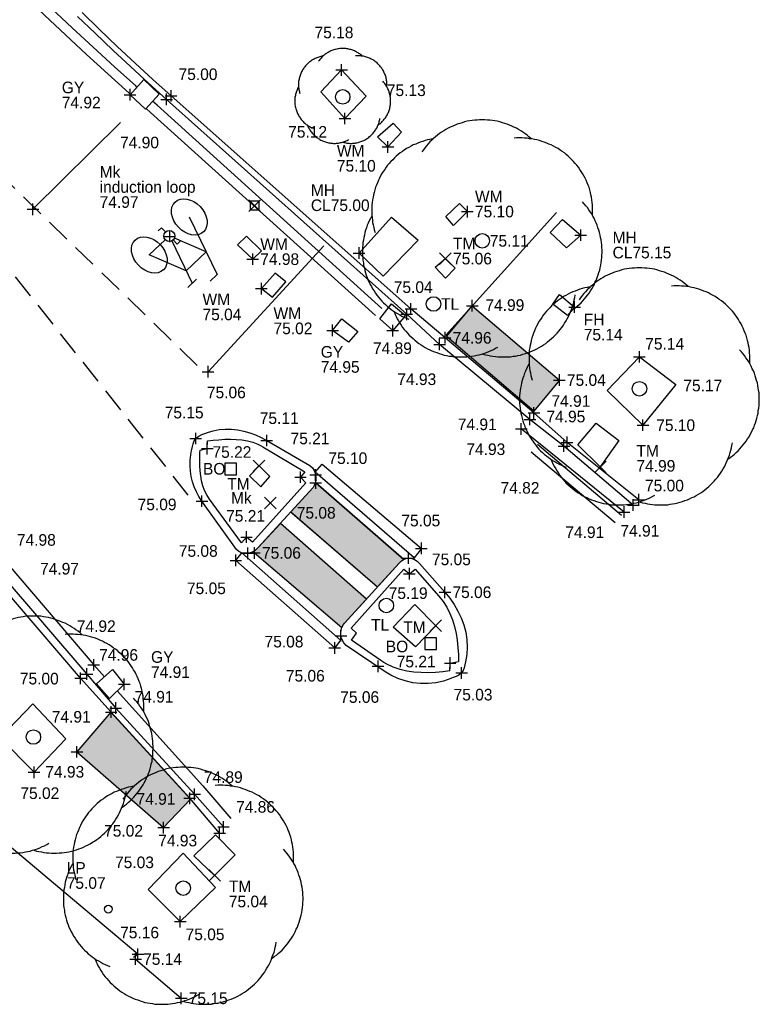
# Model space of a CAD drawing. Header units: metres. Extents: x 313915 to 314071, y 120624 to 120844.
# Tile 13 of 17: x 314012 to 314027, y 120759 to 120779. Entities that reach past the tile are written whole.
import ezdxf
from ezdxf.enums import TextEntityAlignment as Align

# ---------------------------------------------------------------- set-up
doc = ezdxf.new("R2010")
doc.units = ezdxf.units.M
doc.header["$MEASUREMENT"] = 0
doc.linetypes.add('DASHED', pattern=[0.75, 0.5, -0.25])
for name, color, linetype in [('Bollard', 7, 'Continuous'), ('Building', 7, 'Continuous'), ('CAD', 7, 'Continuous'), ('Channel', 7, 'Continuous'), ('Dashed white line', 7, 'DASHED'), ('Double yellow line', 2, 'Continuous'), ('Fire Hydrant', 7, 'Continuous'), ('Gulley', 7, 'Continuous'), ('Induction Loop Sensor', 7, 'Continuous'), ('Kerb', 7, 'Continuous'), ('Lamp Post', 7, 'Continuous'), ('Manhole', 7, 'Continuous'), ('Marker', 7, 'Continuous'), ('Road Markings', 7, 'Continuous'), ('Single Track', 7, 'Continuous'), ('Solid white line', 7, 'Continuous'), ('Spot Level', 7, 'Continuous'), ('Text', 7, 'Continuous'), ('Traffic Light', 7, 'Continuous'), ('Traffic light Manhole', 7, 'Continuous'), ('Tree', 253, 'Continuous'), ('Wall', 7, 'Continuous'), ('Water Meter', 7, 'Continuous')]:
    doc.layers.add(name, color=color, linetype=linetype)
doc.layers.add('Tactile Hatching', color=11, linetype='Continuous', transparency=0.5)
doc.styles.add('FCDFNT9', font='txt')

# ---------------------------------------------------------------- blocks, each defined once
blk = doc.blocks.new('plus')
at = {"layer": 'CAD', "color": 0}
for p, q in [((-0.5, 0), (0.5, 0)), ((0, -0.5), (0, 0.5))]:
    blk.add_line(p, q, dxfattribs=at)
blk = doc.blocks.new('circle')
at = {"color": 0}
blk.add_circle((0, 0), 0.5, dxfattribs=at)
blk = doc.blocks.new('Tree1')
at = {"layer": 'Tree'}
for points in [[(0.201, 0.423), (0.193, 0.43), (0.185, 0.437), (0.176, 0.443), (0.168, 0.449), (0.159, 0.454), (0.15, 0.46), (0.141, 0.465), (0.131, 0.47), (0.122, 0.474), (0.112, 0.478), (0.103, 0.482), (0.093, 0.485), (0.083, 0.488), (0.072, 0.491), (0.062, 0.494), (0.052, 0.496), (0.042, 0.497), (0.031, 0.499), (0.021, 0.499), (0.01, 0.5), (0, 0.5), (-0.011, 0.5), (-0.021, 0.499), (-0.031, 0.499), (-0.042, 0.497), (-0.052, 0.496), (-0.062, 0.494), (-0.073, 0.491), (-0.083, 0.488), (-0.093, 0.485), (-0.103, 0.482), (-0.112, 0.478), (-0.122, 0.474), (-0.132, 0.47), (-0.141, 0.465), (-0.15, 0.46), (-0.159, 0.454), (-0.168, 0.449), (-0.176, 0.443), (-0.185, 0.437), (-0.193, 0.43), (-0.201, 0.423), (-0.208, 0.416), (-0.216, 0.409), (-0.223, 0.401), (-0.23, 0.393), (-0.236, 0.385), (-0.243, 0.376), (-0.249, 0.368)], [(-0.206, 0.421), (-0.216, 0.419), (-0.226, 0.417), (-0.236, 0.414), (-0.246, 0.411), (-0.256, 0.408), (-0.266, 0.404), (-0.275, 0.4), (-0.285, 0.396), (-0.294, 0.391), (-0.304, 0.386), (-0.313, 0.381), (-0.322, 0.375), (-0.33, 0.369), (-0.339, 0.363), (-0.347, 0.357), (-0.355, 0.35), (-0.363, 0.343), (-0.37, 0.335), (-0.377, 0.328), (-0.384, 0.32), (-0.391, 0.312), (-0.397, 0.304), (-0.403, 0.295), (-0.409, 0.286), (-0.415, 0.278), (-0.42, 0.268), (-0.425, 0.259), (-0.429, 0.25), (-0.433, 0.24), (-0.437, 0.23), (-0.441, 0.221), (-0.444, 0.21), (-0.447, 0.2), (-0.449, 0.19), (-0.451, 0.18), (-0.453, 0.17), (-0.455, 0.159), (-0.456, 0.149), (-0.456, 0.138), (-0.456, 0.128), (-0.456, 0.118), (-0.456, 0.107), (-0.455, 0.097), (-0.454, 0.086), (-0.453, 0.076), (-0.45, 0.066), (-0.448, 0.055), (-0.446, 0.045), (-0.443, 0.035)], [(0.456, 0.107), (0.456, 0.118), (0.456, 0.128), (0.456, 0.138), (0.455, 0.149), (0.454, 0.159), (0.453, 0.17), (0.451, 0.18), (0.449, 0.19), (0.447, 0.2), (0.444, 0.21), (0.441, 0.221), (0.437, 0.23), (0.433, 0.24), (0.429, 0.25), (0.425, 0.259), (0.42, 0.268), (0.414, 0.278), (0.409, 0.286), (0.403, 0.295), (0.397, 0.304), (0.391, 0.312), (0.384, 0.32), (0.377, 0.328), (0.37, 0.335), (0.362, 0.343), (0.355, 0.35), (0.347, 0.357), (0.339, 0.363), (0.33, 0.369), (0.322, 0.375), (0.313, 0.381), (0.304, 0.386), (0.294, 0.391), (0.285, 0.396), (0.275, 0.4), (0.266, 0.404), (0.256, 0.408), (0.246, 0.411), (0.236, 0.414), (0.226, 0.417), (0.216, 0.419), (0.205, 0.421), (0.195, 0.422), (0.185, 0.424), (0.174, 0.424), (0.164, 0.425), (0.153, 0.425), (0.143, 0.425), (0.132, 0.424)], [(0.368, -0.29), (0.376, -0.283), (0.385, -0.277), (0.392, -0.27), (0.4, -0.263), (0.408, -0.256), (0.415, -0.248), (0.422, -0.24), (0.429, -0.232), (0.435, -0.224), (0.441, -0.216), (0.447, -0.207), (0.453, -0.198), (0.458, -0.189), (0.463, -0.18), (0.467, -0.17), (0.472, -0.161), (0.475, -0.151), (0.479, -0.141), (0.482, -0.131), (0.485, -0.121), (0.487, -0.111), (0.49, -0.101), (0.491, -0.09), (0.493, -0.08), (0.494, -0.069), (0.494, -0.059), (0.495, -0.049), (0.495, -0.038), (0.494, -0.028), (0.494, -0.017), (0.492, -0.007), (0.491, 0.004), (0.489, 0.014), (0.487, 0.024), (0.484, 0.034), (0.481, 0.044), (0.478, 0.054), (0.475, 0.064), (0.471, 0.074), (0.466, 0.083), (0.462, 0.093), (0.457, 0.102), (0.452, 0.111), (0.446, 0.12), (0.44, 0.128), (0.434, 0.137), (0.428, 0.145), (0.421, 0.153), (0.414, 0.161)], [(-0.457, 0.101), (-0.462, 0.092), (-0.467, 0.083), (-0.471, 0.073), (-0.475, 0.064), (-0.478, 0.054), (-0.482, 0.044), (-0.485, 0.034), (-0.487, 0.024), (-0.489, 0.013), (-0.491, 0.003), (-0.493, -0.007), (-0.494, -0.018), (-0.495, -0.028), (-0.495, -0.039), (-0.495, -0.049), (-0.495, -0.06), (-0.494, -0.07), (-0.493, -0.08), (-0.491, -0.091), (-0.49, -0.101), (-0.487, -0.111), (-0.485, -0.122), (-0.482, -0.132), (-0.479, -0.142), (-0.475, -0.151), (-0.472, -0.161), (-0.467, -0.171), (-0.463, -0.18), (-0.458, -0.189), (-0.453, -0.199), (-0.447, -0.207), (-0.441, -0.216), (-0.435, -0.225), (-0.428, -0.233), (-0.422, -0.241), (-0.415, -0.249), (-0.408, -0.256), (-0.4, -0.263), (-0.392, -0.271), (-0.384, -0.277), (-0.376, -0.284), (-0.368, -0.29), (-0.359, -0.296), (-0.35, -0.301), (-0.341, -0.306), (-0.332, -0.312), (-0.322, -0.316), (-0.313, -0.32), (-0.303, -0.324)], [(0.003, -0.468), (0.013, -0.471), (0.023, -0.473), (0.033, -0.475), (0.043, -0.477), (0.054, -0.478), (0.064, -0.479), (0.075, -0.48), (0.085, -0.48), (0.096, -0.48), (0.106, -0.479), (0.117, -0.479), (0.127, -0.477), (0.137, -0.476), (0.147, -0.474), (0.158, -0.472), (0.168, -0.469), (0.178, -0.466), (0.188, -0.462), (0.198, -0.459), (0.207, -0.455), (0.217, -0.45), (0.226, -0.446), (0.235, -0.441), (0.244, -0.435), (0.253, -0.43), (0.262, -0.424), (0.27, -0.418), (0.278, -0.411), (0.286, -0.404), (0.294, -0.397), (0.301, -0.39), (0.309, -0.382), (0.316, -0.374), (0.322, -0.366), (0.328, -0.358), (0.335, -0.349), (0.34, -0.34), (0.346, -0.331), (0.351, -0.322), (0.356, -0.313), (0.36, -0.304), (0.364, -0.294), (0.368, -0.284), (0.372, -0.274), (0.375, -0.264), (0.378, -0.254), (0.38, -0.244), (0.382, -0.234), (0.384, -0.223)], [(-0.364, -0.294), (-0.36, -0.304), (-0.356, -0.313), (-0.351, -0.322), (-0.346, -0.331), (-0.34, -0.34), (-0.335, -0.349), (-0.329, -0.358), (-0.322, -0.366), (-0.316, -0.374), (-0.309, -0.382), (-0.302, -0.39), (-0.294, -0.397), (-0.286, -0.404), (-0.278, -0.411), (-0.27, -0.418), (-0.262, -0.424), (-0.253, -0.43), (-0.244, -0.435), (-0.236, -0.441), (-0.226, -0.446), (-0.217, -0.45), (-0.208, -0.455), (-0.198, -0.459), (-0.188, -0.462), (-0.178, -0.466), (-0.168, -0.469), (-0.158, -0.472), (-0.148, -0.474), (-0.137, -0.476), (-0.127, -0.477), (-0.117, -0.479), (-0.106, -0.479), (-0.096, -0.48), (-0.085, -0.48), (-0.075, -0.48), (-0.064, -0.479), (-0.054, -0.478), (-0.044, -0.477), (-0.033, -0.475), (-0.023, -0.473), (-0.013, -0.471), (-0.003, -0.468), (0.007, -0.465), (0.017, -0.462), (0.027, -0.458), (0.037, -0.453), (0.046, -0.449), (0.055, -0.444), (0.064, -0.439)]]:
    blk.add_lwpolyline(points, dxfattribs=at)
blk = doc.blocks.new('Cross')
at = {"color": 0}
for points in [[(0.5, 0.5), (-0.5, -0.5)], [(0.5, -0.5), (-0.5, 0.5)]]:
    blk.add_lwpolyline(points, dxfattribs=at)
blk = doc.blocks.new('rectangle')
at = {"color": 0}
blk.add_lwpolyline([(-0.5, -0.5), (0.5, -0.5), (0.5, 0.5), (-0.5, 0.5)], close=True, dxfattribs=at)
blk = doc.blocks.new('A$C475a7762')
at = {"layer": 'Road Markings', "color": 9}
for p, q in [((-0.564, 0.081), (0.042, 1.254)), ((0.042, 1.254), (0.239, 1.22)), ((0.051, 0.087), (0.496, 0.949)), ((0.373, 0.97), (0.619, 0.928)), ((-0.197, 0.792), (0.365, 0.696)), ((-0.197, 0.792), (-0.029, 0.097)), ((0.365, 0.696), (0.56, -0.111)), ((-0.051, 0.232), (0.038, 0.216)), ((0.038, 0.216), (0.018, 0.098)), ((-0.021, -0.129), (-0.041, -0.247)), ((0.112, -0.035), (0.56, -0.111)), ((-0.041, -0.247), (0.047, -0.262))]:
    blk.add_line(p, q, dxfattribs=at)
blk.add_circle((-0.002, -0.015), 0.115, dxfattribs=at)
for centre in [(-0.564, 0.081), (0.56, -0.111)]:
    blk.add_ellipse(centre, major_axis=(-0.071, -0.419), ratio=0.729412, dxfattribs=at)

msp = doc.modelspace()

# ---------------------------------------------------------------- hatches: boundary and pattern name
at = {"layer": 'Tactile Hatching'}
h = msp.add_hatch(color=256, dxfattribs=at)
h.dxf.hatch_style = 1
h.paths.add_polyline_path([(314020.928, 120772.537), (314021.46, 120773.174), (314023.259, 120771.639), (314022.729, 120770.998)])
h.paths.add_polyline_path([(314013.998, 120764.776), (314013.296, 120763.957), (314015.086, 120762.391), (314015.64, 120762.981)])
h.paths.add_polyline_path([(314017.502, 120768.673), (314017.497, 120768.678), (314017.04, 120768.18), (314016.987, 120768.125), (314016.933, 120768.091), (314016.962, 120768.068), (314018.769, 120766.524), (314018.769, 120766.527), (314018.803, 120766.59), (314018.821, 120766.613), (314019.274, 120767.113)])
h.paths.add_polyline_path([(314018.229, 120769.514), (314018.22, 120769.522), (314018.217, 120769.511), (314018.196, 120769.458), (314018.175, 120769.421), (314018.167, 120769.409), (314017.712, 120768.913), (314019.503, 120767.365), (314019.948, 120767.856), (314019.999, 120767.903), (314020.05, 120767.934)])

# ---------------------------------------------------------------- linework, layer by layer
at = {"layer": 'Building'}
msp.add_polyline3d([(314014.467, 120759.712, 75.108), (314014.554, 120759.774, 75.162), (314009.624, 120763.923, 75.088), (314004, 120768.773, 75.152)], dxfattribs=at)
at = {"layer": 'Channel'}
for points in [[(313983.985, 120802.451, 75.005), (313988.32, 120797.054, 75.003), (313991.162, 120793.521, 74.97), (313994.648, 120789.27, 74.944), (313995.229, 120788.561, 74.944), (313996.727, 120786.769, 74.988), (314000.535, 120782.196, 74.933), (314004.101, 120778.013, 74.961), (314006.839, 120774.304, 74.964), (314009.981, 120769.771, 74.951), (314011.706, 120767.647, 74.969), (314013.503, 120765.563, 74.955), (314014.097, 120764.861, 74.913), (314015.726, 120763.08, 74.886), (314016.323, 120762.408, 74.863)], [(314024.785, 120769.056, 74.913), (314023.353, 120770.275, 74.822), (314022.652, 120770.824, 74.907), (314020.786, 120772.376, 74.927), (314020.106, 120772.998, 74.893), (314015.146, 120777.438, 74.903), (314014.773, 120777.775, 74.906), (314014.403, 120778.115, 74.909), (314014.035, 120778.457, 74.913), (314013.67, 120778.803, 74.916), (314013.308, 120779.151, 74.919)]]:
    msp.add_polyline3d(points, dxfattribs=at)
for points in [[(314017.04, 120768.18, 75.08), (314016.987, 120768.125, 75.079), (314016.933, 120768.091, 75.077), (314016.873, 120768.069, 75.076), (314016.836, 120768.061, 75.075), (314016.823, 120768.06, 75.075), (314016.758, 120768.06, 75.073), (314016.695, 120768.071, 75.071), (314016.638, 120768.097, 75.069), (314016.601, 120768.129, 75.067), (314016.593, 120768.139, 75.067), (314015.877, 120769.137, 75.086), (314015.816, 120769.231, 75.091), (314015.763, 120769.33, 75.097), (314015.718, 120769.433, 75.102), (314015.683, 120769.539, 75.107), (314015.656, 120769.648, 75.113), (314015.639, 120769.759, 75.118), (314015.631, 120769.87, 75.123), (314015.633, 120769.982, 75.128), (314015.646, 120770.093, 75.134), (314015.655, 120770.148, 75.136), (314015.668, 120770.203, 75.139), (314015.682, 120770.263, 75.141), (314015.697, 120770.323, 75.142), (314015.718, 120770.38, 75.144), (314015.742, 120770.421, 75.146), (314015.75, 120770.431, 75.146), (314015.811, 120770.482, 75.145), (314015.872, 120770.511, 75.145), (314015.937, 120770.535, 75.144), (314015.976, 120770.549, 75.144), (314015.989, 120770.554, 75.144), (314016.11, 120770.593, 75.141), (314016.234, 120770.617, 75.137), (314016.36, 120770.627, 75.134), (314016.487, 120770.625, 75.13), (314016.614, 120770.611, 75.127), (314016.74, 120770.585, 75.124), (314016.864, 120770.549, 75.12), (314016.986, 120770.504, 75.117), (314017.104, 120770.451, 75.113), (314017.161, 120770.421, 75.112), (314017.217, 120770.39, 75.11), (314018.107, 120769.873, 75.116), (314018.159, 120769.828, 75.11), (314018.196, 120769.77, 75.104), (314018.216, 120769.714, 75.099), (314018.222, 120769.691, 75.097), (314018.225, 120769.68, 75.096), (314018.232, 120769.623, 75.087), (314018.229, 120769.567, 75.079), (314018.217, 120769.511, 75.07), (314018.196, 120769.458, 75.062), (314018.175, 120769.421, 75.055), (314018.167, 120769.409, 75.053)], [(314018.215, 120769.736, 75.084), (314018.358, 120769.904, 75.058), (314020.411, 120768.161, 75.054), (314020.26, 120767.966, 75.048)], [(314018.742, 120766.264, 75.078), (314018.62, 120766.105, 75.059), (314016.577, 120767.912, 75.051), (314016.699, 120768.071, 75.07)], [(314018.854, 120766.157, 75.06), (314018.808, 120766.209, 75.066), (314018.773, 120766.269, 75.072), (314018.755, 120766.323, 75.077), (314018.75, 120766.346, 75.079), (314018.748, 120766.357, 75.08), (314018.745, 120766.414, 75.077), (314018.753, 120766.472, 75.075), (314018.769, 120766.527, 75.072), (314018.803, 120766.59, 75.069), (314018.821, 120766.613, 75.068), (314018.83, 120766.624, 75.067), (314019.948, 120767.856, 75.075), (314019.999, 120767.903, 75.069), (314020.057, 120767.939, 75.062), (314020.111, 120767.957, 75.057), (314020.134, 120767.96, 75.055), (314020.145, 120767.961, 75.054), (314020.209, 120767.954, 75.055), (314020.27, 120767.931, 75.056), (314020.325, 120767.894, 75.058), (314020.364, 120767.858, 75.059), (314020.373, 120767.848, 75.059), (314020.895, 120767.255, 75.062), (314020.994, 120767.133, 75.061), (314021.084, 120767.004, 75.06), (314021.163, 120766.867, 75.06), (314021.231, 120766.725, 75.059), (314021.285, 120766.578, 75.058), (314021.325, 120766.428, 75.057), (314021.35, 120766.275, 75.056), (314021.358, 120766.122, 75.056), (314021.348, 120765.968, 75.055), (314021.336, 120765.892, 75.054), (314021.319, 120765.816, 75.054), (314021.305, 120765.756, 75.049), (314021.291, 120765.696, 75.043), (314021.271, 120765.639, 75.038), (314021.247, 120765.598, 75.034), (314021.239, 120765.588, 75.033), (314021.182, 120765.541, 75.041), (314021.126, 120765.513, 75.048), (314021.066, 120765.49, 75.055), (314021.031, 120765.477, 75.06), (314021.019, 120765.472, 75.061), (314020.868, 120765.419, 75.061), (314020.711, 120765.384, 75.061), (314020.551, 120765.367, 75.06), (314020.391, 120765.368, 75.06), (314020.231, 120765.386, 75.06), (314020.074, 120765.421, 75.06), (314019.922, 120765.473, 75.06), (314019.777, 120765.541, 75.059), (314019.64, 120765.624, 75.059), (314018.854, 120766.157, 75.06)]]:
    msp.add_polyline3d(points, close=True, dxfattribs=at)
at = {"layer": 'Dashed white line'}
for points in [[(314015.782, 120771.943, 75.056), (314009.297, 120778.225, 75.041), (314005.178, 120782.614, 75.061), (313999.22, 120789.624, 75.042), (313995.422, 120794.239, 75.039)], [(314015.594, 120769.261, 75.066), (314008.857, 120777.788, 75.059), (314005.188, 120782.622, 75.054)]]:
    msp.add_polyline3d(points, dxfattribs=at)
at = {"layer": 'Double yellow line', "elevation": 74.937}
msp.add_lwpolyline([(314013.96, 120765.655), (314013.96, 120765.655)], dxfattribs=at)
msp.add_lwpolyline([(314013.96, 120765.655), (314013.96, 120765.655)], dxfattribs=at)
at = {"layer": 'Double yellow line'}
for points in [[(314014.536, 120777.692, 74.933), (314014.509, 120777.716, 74.933), (314014.069, 120778.114, 74.939), (314013.631, 120778.514, 74.945), (314013.195, 120778.916, 74.951), (314012.764, 120779.322, 74.956), (314012.338, 120779.732, 74.962), (314011.918, 120780.149, 74.968), (314011.507, 120780.573, 74.974), (314011.105, 120781.007, 74.98), (314010.907, 120781.226, 74.983), (314010.713, 120781.449, 74.986), (314005.952, 120786.972, 75.014), (314002.389, 120791.254, 74.97), (314002.07, 120791.637, 74.972)], [(314014.402, 120777.544, 74.933), (314014.375, 120777.568, 74.933), (314013.935, 120777.966, 74.939), (314013.495, 120778.366, 74.945), (314013.058, 120778.77, 74.951), (314012.625, 120779.177, 74.957), (314012.197, 120779.59, 74.962), (314011.775, 120780.009, 74.968), (314011.361, 120780.437, 74.974), (314010.956, 120780.872, 74.98), (314010.757, 120781.094, 74.983), (314010.562, 120781.318, 74.986), (314005.799, 120786.843, 75.014), (314002.235, 120791.126, 74.97), (314001.915, 120791.51, 74.972)], [(314019.594, 120773.119, 74.946), (314014.95, 120777.318, 74.927), (314014.859, 120777.4, 74.928)], [(314019.46, 120772.971, 74.946), (314014.816, 120777.17, 74.927), (314014.725, 120777.252, 74.928)], [(314024.543, 120768.841, 74.943), (314022.807, 120770.304, 74.907)], [(314024.415, 120768.689, 74.943), (314022.679, 120770.152, 74.907)]]:
    msp.add_polyline3d(points, dxfattribs=at)
at = {"layer": 'Fire Hydrant'}
msp.add_polyline3d([(314023.126, 120773.21, 75.105), (314023.265, 120773.404, 75.149), (314023.573, 120773.148, 75.144), (314023.429, 120772.971, 75.116)], close=True, dxfattribs=at)
at = {"layer": 'Gulley'}
for points in [[(314014.678, 120777.847, 74.897), (314014.392, 120777.533, 74.919), (314014.709, 120777.235, 74.925), (314014.995, 120777.549, 74.903)], [(314020.079, 120772.973, 74.969), (314019.819, 120772.662, 74.945), (314019.549, 120772.905, 74.945), (314019.792, 120773.216, 74.944)], [(314014.033, 120765.656, 74.948), (314014.273, 120765.353, 74.911), (314013.969, 120765.058, 74.909), (314013.699, 120765.36, 74.932)]]:
    msp.add_polyline3d(points, close=True, dxfattribs=at)
at = {"layer": 'Kerb'}
for points, elevation in [([(314015.987, 120770.223), (314015.987, 120770.223)], 75.222), ([(314021.004, 120765.79), (314021.004, 120765.79)], 75.208)]:
    msp.add_lwpolyline(points, dxfattribs=dict(at, elevation=elevation))
for points in [[(314016.243, 120762.276, 74.928), (314015.624, 120762.999, 74.909), (314014.003, 120764.779, 74.911), (314013.37, 120765.478, 75.002), (314011.572, 120767.574, 75.052), (314009.85, 120769.683, 75.048), (314006.709, 120774.219, 75.076), (314003.986, 120777.901, 75.055), (314000.434, 120782.114, 75.061), (313996.626, 120786.682, 75.093), (313995.138, 120788.49, 75.076), (313994.546, 120789.197, 74.982), (313991.066, 120793.445, 74.976), (313988.196, 120796.992, 75.029), (313983.878, 120802.384, 75.015)], [(314024.9, 120769.167, 75.004), (314023.419, 120770.351, 75.013), (314022.735, 120770.959, 74.909), (314020.9, 120772.512, 74.956), (314020.194, 120773.11, 75.04), (314015.239, 120777.512, 75.004), (314014.865, 120777.849, 75.006), (314014.495, 120778.189, 75.007), (314014.128, 120778.534, 75.009), (314013.765, 120778.882, 75.01), (314013.404, 120779.233, 75.012)], [(314015.838, 120770.19, 75.194), (314015.987, 120770.223, 75.222), (314015.991, 120770.382, 75.222)], [(314015.991, 120770.382, 75.222), (314016.109, 120770.396, 75.223), (314016.228, 120770.407, 75.224), (314016.347, 120770.415, 75.225), (314016.466, 120770.417, 75.226), (314016.584, 120770.414, 75.227), (314016.701, 120770.403, 75.227), (314016.815, 120770.383, 75.228), (314016.927, 120770.353, 75.229), (314017.035, 120770.312, 75.23), (314017.087, 120770.287, 75.231), (314017.138, 120770.258, 75.231), (314018.003, 120769.74, 75.213), (314017.913, 120769.633, 75.21), (314018.022, 120769.516, 75.208)], [(314016.924, 120768.289, 75.22), (314016.798, 120768.395, 75.214), (314016.696, 120768.276, 75.208), (314016.032, 120769.178, 75.206), (314015.976, 120769.266, 75.205), (314015.931, 120769.358, 75.204), (314015.897, 120769.455, 75.202), (314015.871, 120769.555, 75.201), (314015.854, 120769.658, 75.2), (314015.843, 120769.764, 75.199), (314015.837, 120769.87, 75.198), (314015.835, 120769.977, 75.196), (314015.836, 120770.084, 75.195), (314015.837, 120770.137, 75.195), (314015.838, 120770.19, 75.194)], [(314016.924, 120768.289, 75.22), (314018.022, 120769.516, 75.208)], [(314020.999, 120765.633, 75.198), (314020.852, 120765.613, 75.199), (314020.703, 120765.599, 75.201), (314020.553, 120765.592, 75.202), (314020.403, 120765.594, 75.204), (314020.255, 120765.605, 75.205), (314020.11, 120765.627, 75.206), (314019.968, 120765.661, 75.208), (314019.83, 120765.708, 75.209), (314019.698, 120765.769, 75.211), (314019.635, 120765.805, 75.211), (314019.573, 120765.845, 75.212), (314018.964, 120766.266, 75.2), (314019.068, 120766.406, 75.173), (314018.956, 120766.51, 75.182), (314020.049, 120767.735, 75.182), (314020.163, 120767.636, 75.191), (314020.278, 120767.733, 75.177), (314020.771, 120767.176, 75.201), (314020.86, 120767.064, 75.201), (314020.935, 120766.944, 75.2), (314020.999, 120766.817, 75.2), (314021.051, 120766.684, 75.199), (314021.092, 120766.546, 75.199), (314021.125, 120766.405, 75.199), (314021.148, 120766.262, 75.198), (314021.165, 120766.116, 75.198), (314021.174, 120765.971, 75.197), (314021.177, 120765.898, 75.197), (314021.178, 120765.826, 75.197)], [(314020.999, 120765.633, 75.198), (314021.004, 120765.79, 75.208), (314021.178, 120765.826, 75.197)]]:
    msp.add_polyline3d(points, dxfattribs=at)
at = {"layer": 'Manhole'}
for points in [[(314019.617, 120773.783, 75.025), (314019.124, 120774.262, 75.004), (314019.795, 120775.006, 75.074), (314020.343, 120774.531, 75.089)], [(314023.7, 120774.633, 75.152), (314023.404, 120774.373, 75.166), (314023.068, 120774.686, 75.192), (314023.327, 120774.955, 75.214)]]:
    msp.add_polyline3d(points, close=True, dxfattribs=at)
at = {"layer": 'Road Markings', "elevation": 75.002}
msp.add_lwpolyline([(314015.214, 120774.606), (314015.214, 120774.606)], dxfattribs=at)
at = {"layer": 'Single Track', "elevation": 75.075}
msp.add_lwpolyline([(314018.229, 120769.514), (314018.22, 120769.522), (314018.217, 120769.511), (314018.196, 120769.458), (314018.175, 120769.421), (314018.167, 120769.409), (314017.712, 120768.913), (314019.503, 120767.365), (314019.948, 120767.856), (314019.999, 120767.903), (314020.05, 120767.934)], close=True, dxfattribs=at)
at = {"layer": 'Single Track'}
for points in [[(314004.133, 120778.011, 74.983), (314004.307, 120778.169, 74.975), (314007.007, 120774.49, 75.001), (314010.155, 120769.936, 74.977), (314011.872, 120767.828, 74.983), (314013.643, 120765.755, 74.924), (314013.866, 120765.508, 74.923)], [(314023.203, 120775.1, 75.2), (314020.916, 120772.568, 74.964)], [(314024.595, 120768.911, 74.905), (314022.472, 120770.628, 74.928)], [(314018.229, 120769.514, 75.075), (314020.05, 120767.934, 75.053)], [(314017.738, 120768.891, 75.084), (314019.503, 120767.365, 75.053)], [(314014.13, 120765.215, 74.921), (314015.896, 120763.258, 74.91), (314016.477, 120762.578, 74.891)]]:
    msp.add_polyline3d(points, dxfattribs=at)
for points in [[(314019.271, 120777.504, 75.149), (314018.83, 120777.043, 75.124), (314018.335, 120777.597, 75.135), (314018.763, 120778.047, 75.183)], [(314020.928, 120772.537, 74.909), (314021.46, 120773.174, 74.99), (314023.259, 120771.639, 75.043), (314022.729, 120770.998, 74.906)], [(314024.249, 120771.423, 75.074), (314024.912, 120772.119, 75.143), (314025.666, 120771.545, 75.051), (314024.986, 120770.707, 75.095)], [(314017.502, 120768.673, 75.06), (314017.497, 120768.678, 75.06), (314017.04, 120768.18, 75.06), (314016.987, 120768.125, 75.06), (314016.933, 120768.091, 75.06), (314016.962, 120768.068, 75.06), (314018.769, 120766.524, 75.067), (314018.769, 120766.527, 75.067), (314018.803, 120766.59, 75.067), (314018.821, 120766.613, 75.067), (314019.274, 120767.113, 75.067)], [(314013.063, 120764.228, 74.946), (314012.409, 120763.535, 75.018), (314011.709, 120764.244, 75.069), (314012.388, 120764.947, 75.012)], [(314013.998, 120764.776, 74.87), (314013.296, 120763.957, 74.928), (314015.086, 120762.391, 75.021), (314015.64, 120762.981, 74.917)], [(314016.16, 120761.153, 75.009), (314015.492, 120761.863, 75.004), (314014.77, 120761.114, 75.002), (314015.43, 120760.45, 75.053)]]:
    msp.add_polyline3d(points, close=True, dxfattribs=at)
at = {"layer": 'Solid white line'}
for points in [[(314014.195, 120776.96, 74.953), (314012.387, 120775.169, 75.045)], [(314016.005, 120771.81, 75.056), (314018.393, 120774.411, 74.906)]]:
    msp.add_polyline3d(points, dxfattribs=at)
at = {"layer": 'Traffic light Manhole'}
for points in [[(314020.91, 120773.742, 75.006), (314020.695, 120773.971, 74.993), (314020.907, 120774.149, 75.064), (314021.106, 120773.949, 75.062)], [(314023.642, 120770.298, 74.95), (314024.018, 120770.751, 75.026), (314024.489, 120770.39, 75.059), (314024.104, 120769.844, 74.985)], [(314017.091, 120769.433, 75.207), (314017.277, 120769.647, 75.216), (314017.057, 120769.867, 75.227), (314016.857, 120769.657, 75.231)], [(314020.707, 120766.563, 75.201), (314020.285, 120766.127, 75.201), (314019.825, 120766.536, 75.19), (314020.277, 120767.003, 75.206)], [(314016.155, 120762.241, 74.99), (314015.71, 120761.81, 75.056), (314016.139, 120761.405, 75.041), (314016.567, 120761.826, 74.992)]]:
    msp.add_polyline3d(points, close=True, dxfattribs=at)
at = {"layer": 'Wall'}
msp.add_polyline3d([(314014.507, 120759.675, 75.14), (314015.449, 120758.865, 75.148)], dxfattribs=at)
at = {"layer": 'Water Meter'}
for points in [[(314020.002, 120776.759, 75.098), (314019.719, 120776.455, 75.096), (314019.504, 120776.662, 75.137), (314019.83, 120776.949, 75.177)], [(314021.076, 120774.833, 75.146), (314020.914, 120775.019, 75.099), (314021.199, 120775.288, 75.121), (314021.36, 120775.121, 75.102)], [(314016.612, 120774.436, 74.976), (314016.926, 120774.137, 74.98), (314017.109, 120774.312, 74.996), (314016.795, 120774.611, 74.992)], [(314017.611, 120773.671, 74.988), (314017.392, 120773.848, 75.001), (314017.106, 120773.529, 75.036), (314017.334, 120773.352, 75.006)], [(314018.77, 120772.907, 74.943), (314019.094, 120772.644, 74.963), (314018.902, 120772.42, 75.017), (314018.576, 120772.664, 75.017)]]:
    msp.add_polyline3d(points, close=True, dxfattribs=at)

# ---------------------------------------------------------------- block references
at = {"layer": 'Bollard', "xscale": 0.24, "yscale": 0.24, "zscale": 0.24}
for p in [(314016.471, 120769.802, 75.238), (314020.6, 120766.193, 75.202)]:
    msp.add_blockref('rectangle', p, dxfattribs=at)
at = {"layer": 'Induction Loop Sensor', "rotation": 233.2307353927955}
msp.add_blockref('A$C475a7762', (314015.214, 120774.606, 75.002), dxfattribs=at)
at = {"layer": 'Induction Loop Sensor', "xscale": 0.18, "yscale": 0.18, "zscale": 0.18}
msp.add_blockref('rectangle', (314016.966, 120775.245, 74.966), dxfattribs=at)
at = {"layer": 'Lamp Post', "xscale": 0.16, "yscale": 0.16, "zscale": 0.16}
msp.add_blockref('circle', (314013.945, 120760.707, 75.073), dxfattribs=at)
at = {"layer": 'Marker', "xscale": 0.24, "yscale": 0.24, "zscale": 0.24}
for p in [(314016.966, 120775.245, 74.966), (314017.289, 120769.101, 75.226)]:
    msp.add_blockref('Cross', p, dxfattribs=at)
at = {"layer": 'Spot Level', "xscale": 0.24, "yscale": 0.24, "zscale": 0.24}
for name, p in [('plus', (314018.763, 120778.047, 75.183)), ('plus', (314014.392, 120777.533, 74.919)), ('plus', (314015.146, 120777.438, 74.903)), ('plus', (314015.239, 120777.512, 75.004)), ('plus', (314018.83, 120777.043, 75.124)), ('plus', (314019.719, 120776.455, 75.096)), ('plus', (314012.387, 120775.169, 75.045)), ('plus', (314021.36, 120775.121, 75.102)), ('plus', (314015.214, 120774.606, 75.002)), ('plus', (314023.7, 120774.633, 75.152)), ('plus', (314019.124, 120774.262, 75.004)), ('plus', (314016.926, 120774.137, 74.98)), ('Cross', (314020.907, 120774.149, 75.064)), ('plus', (314017.106, 120773.529, 75.036)), ('plus', (314021.46, 120773.174, 74.99)), ('plus', (314020.106, 120772.998, 74.893)), ('plus', (314020.194, 120773.11, 75.04)), ('plus', (314023.573, 120773.148, 75.144)), ('plus', (314018.576, 120772.664, 75.017)), ('plus', (314019.819, 120772.662, 74.945)), ('plus', (314020.786, 120772.376, 74.927)), ('plus', (314020.9, 120772.512, 74.956)), ('plus', (314024.912, 120772.119, 75.143)), ('plus', (314016.005, 120771.81, 75.056)), ('plus', (314023.259, 120771.639, 75.043)), ('plus', (314022.735, 120770.959, 74.909)), ('plus', (314022.652, 120770.824, 74.907)), ('plus', (314022.472, 120770.628, 74.928)), ('plus', (314024.986, 120770.707, 75.095)), ('plus', (314015.75, 120770.431, 75.146)), ('plus', (314017.217, 120770.39, 75.11)), ('plus', (314023.419, 120770.351, 75.013)), ('plus', (314015.987, 120770.223, 75.222)), ('plus', (314023.353, 120770.275, 74.822)), ('Cross', (314017.057, 120769.867, 75.227)), ('Cross', (314024.104, 120769.844, 74.985)), ('plus', (314017.913, 120769.633, 75.21)), ('plus', (314018.225, 120769.68, 75.096)), ('plus', (314018.229, 120769.514, 75.075)), ('plus', (314015.877, 120769.137, 75.086)), ('plus', (314024.9, 120769.167, 75.004)), ('plus', (314024.595, 120768.911, 74.905)), ('plus', (314024.785, 120769.056, 74.913)), ('plus', (314016.798, 120768.395, 75.214)), ('plus', (314020.411, 120768.161, 75.054)), ('plus', (314016.577, 120767.912, 75.051)), ('plus', (314016.823, 120768.06, 75.075)), ('plus', (314016.962, 120768.068, 75.06)), ('plus', (314020.145, 120767.961, 75.054)), ('plus', (314020.163, 120767.636, 75.191)), ('plus', (314020.895, 120767.255, 75.062)), ('Cross', (314020.707, 120766.563, 75.201)), ('plus', (314018.748, 120766.357, 75.08)), ('plus', (314018.62, 120766.105, 75.059)), ('plus', (314013.643, 120765.755, 74.924)), ('plus', (314019.514, 120765.724, 75.059)), ('plus', (314021.004, 120765.79, 75.208)), ('plus', (314013.37, 120765.478, 75.002)), ('plus', (314013.503, 120765.563, 74.955)), ('plus', (314021.239, 120765.588, 75.033)), ('plus', (314014.273, 120765.353, 74.911)), ('plus', (314014.097, 120764.861, 74.913)), ('plus', (314014.003, 120764.779, 74.911)), ('plus', (314013.296, 120763.957, 74.928)), ('plus', (314012.409, 120763.535, 75.018)), ('plus', (314015.624, 120762.999, 74.909)), ('plus', (314015.726, 120763.08, 74.886)), ('plus', (314015.086, 120762.391, 75.021)), ('plus', (314016.323, 120762.408, 74.863)), ('plus', (314016.243, 120762.276, 74.928)), ('Cross', (314016.139, 120761.405, 75.041)), ('plus', (314015.43, 120760.45, 75.053)), ('plus', (314014.554, 120759.774, 75.162)), ('plus', (314014.507, 120759.675, 75.14)), ('plus', (314015.449, 120758.865, 75.148))]:
    msp.add_blockref(name, p, dxfattribs=at)
at = {"layer": 'Traffic Light', "xscale": 0.3, "yscale": 0.3, "zscale": 0.3}
for p in [(314020.66, 120773.21, 75.011), (314019.686, 120766.981, 75.187)]:
    msp.add_blockref('circle', p, dxfattribs=at)
at = {"layer": 'Tree'}
for name, p, xscale, yscale, zscale in [('Tree1', (314018.785, 120777.49, 75.125), 2, 2, 2), ('circle', (314018.785, 120777.49, 75.125), 0.3, 0.3, 0.3), ('Tree1', (314021.667, 120774.516, 75.108), 5, 5, 5), ('circle', (314021.667, 120774.516, 75.108), 0.3, 0.3, 0.3), ('Tree1', (314024.913, 120771.459, 75.165), 5, 5, 5), ('circle', (314024.913, 120771.459, 75.165), 0.3, 0.3, 0.3), ('Tree1', (314012.396, 120764.263, 75.023), 5, 5, 5), ('circle', (314012.396, 120764.263, 75.023), 0.3, 0.3, 0.3), ('Tree1', (314015.491, 120761.141, 75.028), 5, 5, 5), ('circle', (314015.491, 120761.141, 75.028), 0.3, 0.3, 0.3)]:
    msp.add_blockref(name, p, dxfattribs=dict(at, xscale=xscale, yscale=yscale, zscale=zscale))

# ---------------------------------------------------------------- texts
at = {"layer": 'Spot Level', "style": 'FCDFNT9'}
for s, p in [('75.18', (314018.203, 120778.821, 75.183)), ('75.00', (314015.395, 120777.958, 75.004)), ('75.13', (314019.697, 120777.627, 75.125)), ('74.92', (314012.983, 120777.373, 74.919)), ('75.12', (314017.659, 120776.768, 75.124)), ('74.90', (314014.187, 120776.547, 74.903)), ('75.10', (314018.664, 120776.066, 75.096)), ('74.97', (314013.765, 120775.317, 74.966)), ('CL75.00', (314018.127, 120775.251)), ('75.10', (314021.516, 120775.121, 75.102)), ('75.11', (314021.823, 120774.516, 75.108)), ('CL75.15', (314024.358, 120774.273, 75.152)), ('74.98', (314017.082, 120774.137, 74.98)), ('75.06', (314021.063, 120774.149, 75.064)), ('75.04', (314019.839, 120773.559, 75.04)), ('74.99', (314021.732, 120773.188, 74.99)), ('75.04', (314015.889, 120772.995, 75.036)), ('75.02', (314017.356, 120772.707, 75.017)), ('75.14', (314023.763, 120772.577, 75.144)), ('74.96', (314021.056, 120772.512, 74.956)), ('75.14', (314025.033, 120772.389, 75.143)), ('74.89', (314019.41, 120772.297, 74.893)), ('74.95', (314018.331, 120771.91, 74.945)), ('74.93', (314019.913, 120771.656, 74.927)), ('75.04', (314023.415, 120771.639, 75.043)), ('75.06', (314015.98, 120771.383, 75.056)), ('75.17', (314025.82, 120771.526, 75.165)), ('74.91', (314023.096, 120771.206, 74.909)), ('75.15', (314015.109, 120770.967, 75.146)), ('75.11', (314017.072, 120770.852, 75.11)), ('74.91', (314021.162, 120770.724, 74.907)), ('74.95', (314022.992, 120770.885, 74.95)), ('75.10', (314025.26, 120770.707, 75.095)), ('75.21', (314017.708, 120770.433, 75.21)), ('75.22', (314016.095, 120770.152, 75.222)), ('74.93', (314021.339, 120770.21, 74.928)), ('75.10', (314018.489, 120770.025, 75.096)), ('74.99', (314024.851, 120769.866, 74.985)), ('74.82', (314022.045, 120769.412, 74.822)), ('75.00', (314025.028, 120769.459, 75.004)), ('75.09', (314014.549, 120769.069, 75.086)), ('75.08', (314017.836, 120768.896, 75.075)), ('75.21', (314016.377, 120768.832, 75.214)), ('75.05', (314019.996, 120768.736, 75.054)), ('74.91', (314023.383, 120768.495, 74.905)), ('74.91', (314024.52, 120768.524, 74.913)), ('74.98', (314012.056, 120768.336, 74.983)), ('75.08', (314015.4, 120768.107, 75.075)), ('75.06', (314017.118, 120768.068, 75.06)), ('75.05', (314020.628, 120767.934, 75.054)), ('74.97', (314012.534, 120767.741, 74.969)), ('75.05', (314015.568, 120767.336, 75.051)), ('75.19', (314019.735, 120767.236, 75.191)), ('75.06', (314021.051, 120767.255, 75.062)), ('74.92', (314013.293, 120766.554, 74.924)), ('75.08', (314017.171, 120766.234, 75.08)), ('74.96', (314013.754, 120765.96, 74.955)), ('75.21', (314019.9, 120765.823, 75.208)), ('75.00', (314012.117, 120765.47, 75.002)), ('74.91', (314014.826, 120765.605, 74.911)), ('75.06', (314017.611, 120765.529, 75.059)), ('74.91', (314014.487, 120765.095, 74.913)), ('75.06', (314018.734, 120765.089, 75.059)), ('75.03', (314021.075, 120765.139, 75.033)), ('74.91', (314012.776, 120764.681, 74.911)), ('74.93', (314012.643, 120763.545, 74.928)), ('74.89', (314015.916, 120763.435, 74.886)), ('75.02', (314012.128, 120763.103, 75.018)), ('74.91', (314014.526, 120762.984, 74.909)), ('74.86', (314016.583, 120762.819, 74.863)), ('75.02', (314013.857, 120762.326, 75.021)), ('74.93', (314014.975, 120762.124, 74.928)), ('75.03', (314014.083, 120761.674, 75.028)), ('75.07', (314013.085, 120761.247, 75.073)), ('75.04', (314016.433, 120760.866, 75.041)), ('75.16', (314014.188, 120760.224, 75.162)), ('75.05', (314015.54, 120760.186, 75.053)), ('75.14', (314014.663, 120759.675, 75.14)), ('75.15', (314015.605, 120758.865, 75.148))]:
    msp.add_text(s, height=0.24, dxfattribs=at).set_placement(p, align=Align.MIDDLE_LEFT)
at = {"layer": 'Text', "style": 'FCDFNT9'}
for s, p in [('GY', (314012.983, 120777.685, 74.919)), ('WM', (314018.664, 120776.378, 75.096)), ('Mk', (314013.765, 120775.941, 74.966)), ('induction loop', (314013.765, 120775.629, 74.966)), ('MH', (314018.127, 120775.563)), ('WM', (314021.516, 120775.433, 75.102)), ('WM', (314017.082, 120774.449, 74.98)), ('TM', (314021.063, 120774.461, 75.064)), ('MH', (314024.358, 120774.585, 75.152)), ('WM', (314015.889, 120773.307, 75.036)), ('TL', (314020.816, 120773.21, 75.011)), ('WM', (314017.356, 120773.019, 75.017)), ('FH', (314023.763, 120772.889, 75.144)), ('GY', (314018.331, 120772.222, 74.945)), ('TM', (314024.851, 120770.178, 74.985)), ('BO', (314015.899, 120769.806, 75.238)), ('TM', (314016.399, 120769.494)), ('Mk', (314016.478, 120769.203, -0.001)), ('TL', (314019.37, 120766.584, 75.187)), ('TM', (314020.033, 120766.531, 75.201)), ('BO', (314019.674, 120766.134, 75.202)), ('GY', (314014.826, 120765.917, 74.911)), ('LP', (314013.085, 120761.559, 75.073)), ('TM', (314016.433, 120761.178, 75.041))]:
    msp.add_text(s, height=0.24, dxfattribs=at).set_placement(p, align=Align.MIDDLE_LEFT)

doc.saveas('drawing.dxf')
